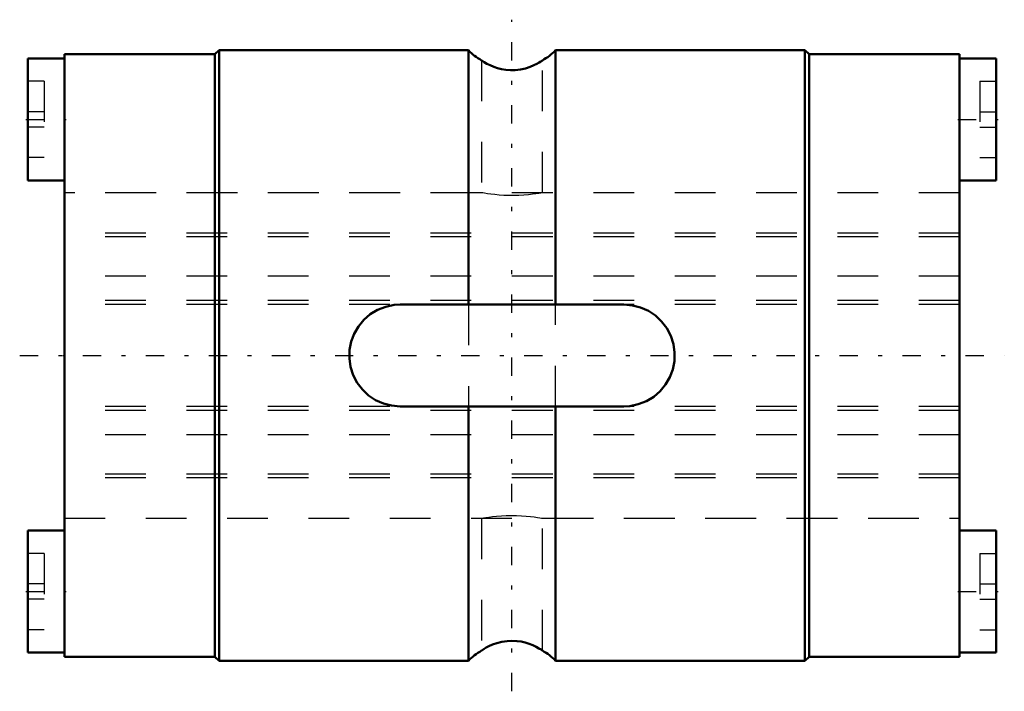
# Model space of a CAD drawing. Header units: millimetres. Extents: x -1.1 to 23.1, y -8.2 to 8.3.
import ezdxf

# ---------------------------------------------------------------- set-up
doc = ezdxf.new("R2010")
doc.units = ezdxf.units.MM
doc.linetypes.add('Center', pattern=[1.5, 0.45, -0.5, 0.05, -0.5])
doc.linetypes.add('Dashed', pattern=[2, 1, -1])
for name, color, linetype, lineweight in [('2d ConnectionPoints', 7, 'Continuous', 50), ('AM_0', 7, 'Continuous', 50), ('AM_7', 7, 'Center', 25), ('AM_9', 6, 'Dashed', 25)]:
    doc.layers.add(name, color=color, linetype=linetype, lineweight=lineweight)

# ---------------------------------------------------------------- blocks, each defined once
blk = doc.blocks.new('1_1LT8X_Cylindar_0_in_LT8X_22L_00__4')
at = {"layer": 'AM_0'}
for p, q in [((-0.9, 7.3), (-0.9, 4.3)), ((0, 7.3), (-0.9, 7.3)), ((0, 7.4), (0, -7.4)), ((3.7, 7.4), (0, 7.4)), ((3.8, 7.5), (3.7, 7.4)), ((3.7, 7.4), (3.7, -7.4)), ((3.8, 7.5), (3.8, -7.5)), ((9.929, 7.5), (3.8, 7.5)), ((9.929, 1.25), (9.929, 7.5)), ((18.2, 7.5), (12.071, 7.5)), ((12.071, 7.5), (12.071, 1.25)), ((18.3, 7.4), (18.2, 7.5)), ((18.2, 7.5), (18.2, -7.5)), ((22, 7.4), (18.3, 7.4)), ((18.3, 7.4), (18.3, -7.4)), ((22, 7.4), (22, -7.4)), ((22.9, 7.3), (22, 7.3)), ((22.9, 7.3), (22.9, 4.3)), ((-0.9, 4.3), (0, 4.3)), ((22, 4.3), (22.9, 4.3)), ((8.25, 1.25), (13.75, 1.25)), ((13.75, -1.25), (8.25, -1.25)), ((9.929, -7.5), (9.929, -1.25)), ((12.071, -1.25), (12.071, -7.5)), ((-0.9, -4.3), (-0.9, -7.3)), ((0, -4.3), (-0.9, -4.3)), ((22.9, -4.3), (22, -4.3)), ((22.9, -4.3), (22.9, -7.3)), ((-0.9, -7.3), (0, -7.3)), ((0, -7.4), (3.7, -7.4)), ((3.7, -7.4), (3.8, -7.5)), ((3.8, -7.5), (9.929, -7.5)), ((12.071, -7.5), (18.2, -7.5)), ((18.2, -7.5), (18.3, -7.4)), ((18.3, -7.4), (22, -7.4)), ((22, -7.3), (22.9, -7.3))]:
    blk.add_line(p, q, dxfattribs=at)
for points in [[(11.75, 7.251), (11.75, 7.251), (11.736, 7.242), (11.71, 7.225), (11.67, 7.2), (11.612, 7.168), (11.54, 7.132), (11.445, 7.092), (11.331, 7.055), (11.211, 7.028), (11.077, 7.012), (10.963, 7.011), (10.846, 7.02), (10.744, 7.037), (10.646, 7.061), (10.551, 7.093), (10.465, 7.129), (10.385, 7.169), (10.319, 7.206), (10.281, 7.231), (10.257, 7.246), (10.25, 7.251)], [(8.25, -1.25), (8.042, -1.232), (7.84, -1.181), (7.649, -1.096), (7.475, -0.981), (7.322, -0.837), (7.195, -0.67), (7.097, -0.483), (7.032, -0.281), (7.002, -0.073), (7.007, 0.136), (7.047, 0.34), (7.12, 0.535), (7.225, 0.715), (7.358, 0.875), (7.517, 1.013), (7.698, 1.121), (7.895, 1.198), (8.102, 1.241), (8.25, 1.25)], [(13.75, 1.25), (13.958, 1.232), (14.16, 1.181), (14.351, 1.096), (14.525, 0.981), (14.678, 0.837), (14.805, 0.67), (14.903, 0.483), (14.968, 0.281), (14.998, 0.073), (14.993, -0.136), (14.953, -0.34), (14.88, -0.535), (14.775, -0.715), (14.642, -0.875), (14.483, -1.013), (14.302, -1.121), (14.105, -1.198), (13.898, -1.241), (13.75, -1.25)], [(10.25, -7.251), (10.258, -7.245), (10.28, -7.231), (10.316, -7.208), (10.368, -7.178), (10.434, -7.144), (10.524, -7.104), (10.631, -7.066), (10.75, -7.035), (10.884, -7.015), (11, -7.01), (11.12, -7.016), (11.224, -7.03), (11.324, -7.053), (11.42, -7.083), (11.508, -7.117), (11.592, -7.157), (11.662, -7.195), (11.713, -7.227), (11.744, -7.247), (11.75, -7.251)]]:
    blk.add_lwpolyline(points, dxfattribs=at)
for centre, start, end in [((11, 8.55), 224.427, 240.0291), ((11, 8.55), 299.928, 315.573), ((11, -8.55), 119.9579, 135.573), ((11, -8.55), 44.427, 60.0524)]:
    blk.add_arc(centre, 1.5, start, end, dxfattribs=at)
at = {"layer": 'AM_7'}
for p, q in [((11, -8.25), (11, 8.25)), ((-0.945, 5.8), (0.045, 5.8)), ((21.955, 5.8), (22.945, 5.8)), ((-1.1, 0), (23.1, 0)), ((-0.945, -5.8), (0.045, -5.8)), ((21.955, -5.8), (22.945, -5.8))]:
    blk.add_line(p, q, dxfattribs=at)
at = {"layer": 'AM_9'}
for p, q in [((10.25, 7.25), (10.25, 4)), ((11.75, 4), (11.75, 7.25)), ((-0.5, 6.737), (-0.9, 6.737)), ((-0.5, 6.737), (-0.5, 4.862)), ((22.5, 6.737), (22.9, 6.737)), ((22.5, 6.737), (22.5, 4.862)), ((-0.5, 5.987), (-0.9, 5.987)), ((22.5, 5.987), (22.9, 5.987)), ((-0.5, 5.613), (-0.9, 5.613)), ((22.5, 5.613), (22.9, 5.613)), ((-0.5, 4.862), (-0.9, 4.862)), ((22.5, 4.862), (22.9, 4.862)), ((10.252, 4), (0, 4)), ((22, 4), (11.75, 4)), ((22, 3.008), (0, 3.008)), ((22, 2.913), (0, 2.913)), ((22, 1.947), (0, 1.947)), ((22, 1.352), (0, 1.352)), ((22, 1.249), (0, 1.249)), ((9.929, 1.25), (9.929, -1.25)), ((12.071, -1.25), (12.071, 1.25)), ((22, -1.249), (0, -1.249)), ((22, -1.352), (0, -1.352)), ((22, -1.947), (0, -1.947)), ((22, -2.913), (0, -2.913)), ((22, -3.008), (0, -3.008)), ((0, -4), (10.252, -4)), ((10.25, -4), (10.25, -7.25)), ((11.75, -7.25), (11.75, -4)), ((11.75, -4), (22, -4)), ((-0.5, -4.862), (-0.9, -4.862)), ((-0.5, -4.862), (-0.5, -6.737)), ((22.5, -4.862), (22.9, -4.862)), ((22.5, -4.862), (22.5, -6.737)), ((-0.5, -5.613), (-0.9, -5.613)), ((22.5, -5.613), (22.9, -5.613)), ((-0.5, -5.987), (-0.9, -5.987)), ((22.5, -5.987), (22.9, -5.987)), ((-0.5, -6.737), (-0.9, -6.737)), ((22.5, -6.737), (22.9, -6.737))]:
    blk.add_line(p, q, dxfattribs=at)
for points in [[(11.75, 4), (11.74, 3.998), (11.709, 3.992), (11.659, 3.984), (11.589, 3.973), (11.505, 3.961), (11.403, 3.95), (11.293, 3.94), (11.17, 3.933), (11.047, 3.929), (10.919, 3.93), (10.799, 3.934), (10.681, 3.942), (10.575, 3.952), (10.477, 3.964), (10.395, 3.975), (10.328, 3.986), (10.282, 3.994), (10.256, 3.999), (10.25, 4)], [(10.25, -4), (10.251, -4), (10.267, -3.997), (10.302, -3.991), (10.358, -3.981), (10.43, -3.97), (10.521, -3.958), (10.623, -3.947), (10.74, -3.938), (10.86, -3.932), (10.988, -3.929), (11.11, -3.931), (11.233, -3.936), (11.346, -3.944), (11.452, -3.955), (11.545, -3.967), (11.624, -3.978), (11.685, -3.988), (11.727, -3.996), (11.75, -4)]]:
    blk.add_lwpolyline(points, dxfattribs=at)
blk = doc.blocks.new('2_1LT8X_22Shaft_0_in_LT8X_22L_00__4')
at = {"layer": 'AM_9'}
for p, q in [((22, 4), (0, 4)), ((22, 3.008), (0, 3.008)), ((22, 2.913), (0, 2.913)), ((22, 1.947), (0, 1.947)), ((22, 1.352), (0, 1.352)), ((22, 1.249), (0, 1.249)), ((22, -1.249), (0, -1.249)), ((22, -1.352), (0, -1.352)), ((22, -1.947), (0, -1.947)), ((22, -2.913), (0, -2.913)), ((22, -3.008), (0, -3.008)), ((0, -4), (22, -4))]:
    blk.add_line(p, q, dxfattribs=at)

msp = doc.modelspace()

# ---------------------------------------------------------------- linework, layer by layer
at = {"layer": '2d ConnectionPoints'}
msp.add_point((0, 0), dxfattribs=at)

# ---------------------------------------------------------------- block references
for name in ['1_1LT8X_Cylindar_0_in_LT8X_22L_00__4', '2_1LT8X_22Shaft_0_in_LT8X_22L_00__4']:
    msp.add_blockref(name, (0, 0))

doc.saveas('drawing.dxf')
